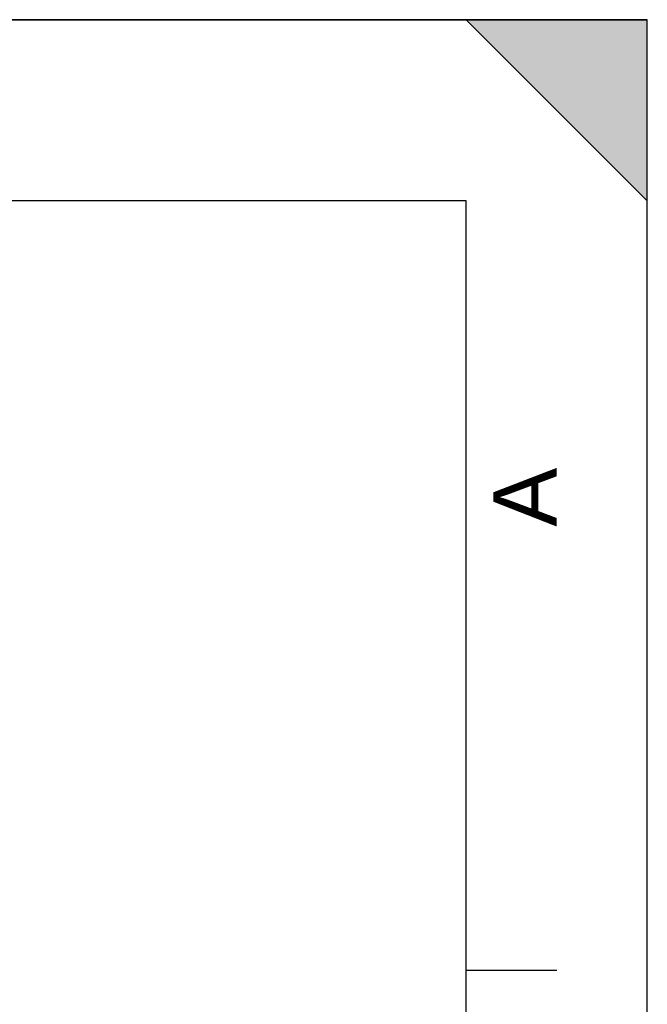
# Model space of a CAD drawing. Header units: millimetres. Extents: x 0 to 297, y 0 to 210.
# Tile 38 of 38: x 262 to 297, y 156 to 210. Entities that reach past the tile are written whole.
import ezdxf

# ---------------------------------------------------------------- set-up
doc = ezdxf.new("R2010")
doc.units = ezdxf.units.MM
doc.header["$LTSCALE"] = 16.335
doc.layers.get('0').update_dxf_attribs({"linetype": 'CONTINUOUS'})
doc.styles.add('TEXTSTYLE_2', font='arial.ttf')

# ---------------------------------------------------------------- blocks, each defined once
blk = doc.blocks.new('MARGEA4_BL0', base_point=(148.514, 105.014))
at = {"color": 7, "linetype": 'Continuous'}
for p, q in [((297.014, 210.014), (0.014, 210.014)), ((287.014, 210.014), (297.014, 200.014)), ((297.014, 210.014), (287.014, 210.014)), ((297.014, 200.014), (287.014, 210.014)), ((297.014, 0.014), (297.014, 210.014)), ((297.014, 200.014), (297.014, 210.014)), ((297.014, 0.014), (297.014, 210.014)), ((287.014, 200.014), (10.014, 200.014)), ((287.014, 10.014), (287.014, 200.014)), ((292.014, 157.514), (287.014, 157.514))]:
    blk.add_line(p, q, dxfattribs=at)
blk.add_solid([(287.014, 210.014), (297.014, 200.014), (297.014, 210.014)], dxfattribs=at)
at = {"color": 5, "linetype": 'Continuous', "style": 'TEXTSTYLE_2', "oblique": 0}
blk.add_text('A', height=3.5, rotation=90, dxfattribs=at).set_placement((292.014, 182.014))

msp = doc.modelspace()

# ---------------------------------------------------------------- linework, layer by layer
at = {"color": 7, "linetype": 'Continuous'}
for p, q in [((0, 210), (297, 210)), ((297, 0), (297, 210)), ((297.014, 0.014), (297.014, 200.014))]:
    msp.add_line(p, q, dxfattribs=at)

# ---------------------------------------------------------------- block references
at = {"color": 2, "linetype": 'Continuous'}
msp.add_blockref('MARGEA4_BL0', (148.514, 105.014), dxfattribs=at)

doc.saveas('drawing.dxf')
